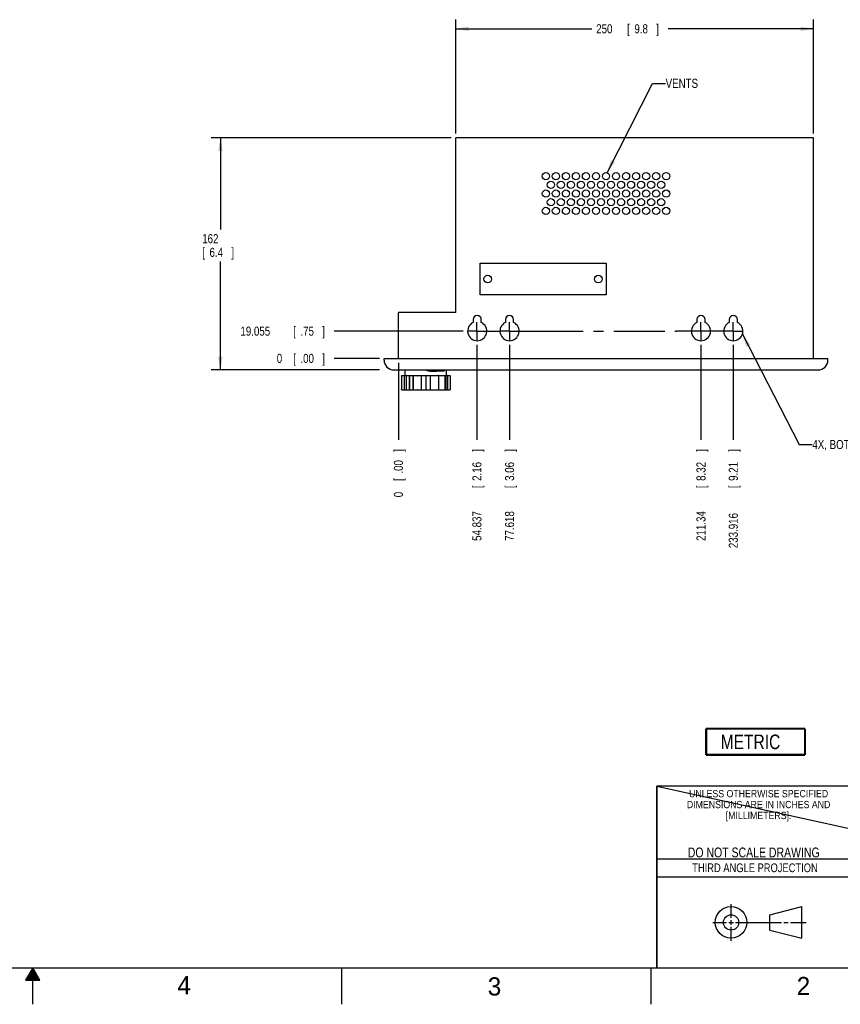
# Model space of a CAD drawing. Header units: inches. Extents: x 0 to 34, y 0 to 22.
# Tile 8 of 16: x 16.8 to 28.1, y 0 to 13.5. Entities that reach past the tile are written whole.
import ezdxf
from ezdxf.enums import TextEntityAlignment as Align

# ---------------------------------------------------------------- set-up
doc = ezdxf.new("R2010")
doc.units = ezdxf.units.IN
doc.header["$LTSCALE"] = 1.87
doc.header["$MEASUREMENT"] = 0
doc.linetypes.add('CENTER', pattern=[0.6, 0.375, -0.075, 0.075, -0.075])
doc.layers.get('0').update_dxf_attribs({"linetype": 'CONTINUOUS'})
for name, color, linetype in [('DEFAULT_1', 7, 'CENTER'), ('DETAIL', 7, 'CONTINUOUS'), ('DIMENSIONS', 7, 'CONTINUOUS')]:
    doc.layers.add(name, color=color, linetype=linetype)
doc.styles.get("Standard").update_dxf_attribs({"font": 'txt', "width": 0.8})
doc.dimstyles.new('DIMSTYLE_1', dxfattribs={"dimtxt": 0.125, "dimasz": 0.18, "dimexe": 0.18, "dimexo": 0.0625, "dimgap": 0.09, "dimtad": 0, "dimtih": 1, "dimtoh": 1, "dimdec": 3, "dimlfac": 2, "dimdsep": 46, "dimtxsty": 'STANDARD', "dimblk": '_FILLED', "dimblk1": '_FILLED', "dimblk2": '_FILLED', "dimcen": 0.09, "dimadec": 0, "dimazin": 0, "dimtp": 0.01, "dimtm": 0.01, "dimtfac": 1, "dimtdec": 3, "dimtofl": 0, "dimtmove": 0, "dimatfit": 3, "dimldrblk": '_FILLED', "dimfxl": 1, "dimtolj": 1, "dimarcsym": 0})
doc.dimstyles.new('DIMSTYLE_2', dxfattribs={"dimtxt": 0.125, "dimasz": 0.18, "dimexe": 0.18, "dimexo": 0.0625, "dimgap": 0.09, "dimtad": 0, "dimtih": 1, "dimtoh": 1, "dimlfac": 2, "dimdsep": 46, "dimtxsty": 'STANDARD', "dimblk": '_FILLED', "dimblk1": '_FILLED', "dimblk2": '_FILLED', "dimcen": 0.09, "dimadec": 0, "dimazin": 0, "dimtp": 0.02, "dimtm": 0.02, "dimtfac": 1, "dimtofl": 0, "dimtmove": 0, "dimatfit": 3, "dimldrblk": '_FILLED', "dimfxl": 1, "dimtolj": 1, "dimarcsym": 0})

# ---------------------------------------------------------------- blocks, each defined once
blk = doc.blocks.new('*D7')
at = {"layer": 'DIMENSIONS', "color": 2, "linetype": 'CONTINUOUS'}
blk.add_line((22.919, 9.253), (21.143, 9.253), dxfattribs=at)
at = {"layer": 'DIMENSIONS', "color": 2, "linetype": 'CONTINUOUS', "width": 0.8}
for s, p in [('19.055', (19.855, 9.191)), ('[', (20.58, 9.191)), ('.75', (20.68, 9.191)), (']', (20.98, 9.191))]:
    blk.add_text(s, height=0.125, dxfattribs=at).set_placement(p)
blk = doc.blocks.new('_FILLED')
at = {"color": 0, "linetype": 'BYBLOCK'}
blk.add_solid([(0, 0), (-1, 0.174), (-1, -0.174)], dxfattribs=at)
blk = doc.blocks.new('*D8')
at = {"layer": 'DIMENSIONS', "color": 2, "linetype": 'CONTINUOUS'}
blk.add_line((21.768, 8.878), (21.143, 8.878), dxfattribs=at)
at = {"layer": 'DIMENSIONS', "color": 2, "linetype": 'CONTINUOUS', "width": 0.8}
for s, p in [('0', (20.355, 8.816)), ('[', (20.58, 8.816)), ('.00', (20.68, 8.816)), (']', (20.98, 8.816))]:
    blk.add_text(s, height=0.125, dxfattribs=at).set_placement(p)
blk = doc.blocks.new('*D9')
at = {"layer": 'DIMENSIONS', "color": 2, "linetype": 'CONTINUOUS'}
blk.add_line((23.107, 9.066), (23.107, 7.758), dxfattribs=at)
at = {"layer": 'DIMENSIONS', "color": 2, "linetype": 'CONTINUOUS', "width": 0.8}
for s, p in [(']', (23.169, 7.595)), ('2.16', (23.169, 7.195)), ('[', (23.169, 7.095)), ('54.837', (23.169, 6.37))]:
    blk.add_text(s, height=0.125, rotation=90, dxfattribs=at).set_placement(p)
blk = doc.blocks.new('*D10')
at = {"layer": 'DIMENSIONS', "color": 2, "linetype": 'CONTINUOUS'}
blk.add_line((22.027, 8.816), (22.027, 7.758), dxfattribs=at)
at = {"layer": 'DIMENSIONS', "color": 2, "linetype": 'CONTINUOUS', "width": 0.8}
for s, p in [(']', (22.09, 7.595)), ('.00', (22.09, 7.295)), ('[', (22.09, 7.195)), ('0', (22.09, 6.97))]:
    blk.add_text(s, height=0.125, rotation=90, dxfattribs=at).set_placement(p)
blk = doc.blocks.new('*D11')
at = {"layer": 'DIMENSIONS', "color": 2, "linetype": 'CONTINUOUS'}
blk.add_line((23.555, 9.066), (23.555, 7.758), dxfattribs=at)
at = {"layer": 'DIMENSIONS', "color": 2, "linetype": 'CONTINUOUS', "width": 0.8}
for s, p in [(']', (23.618, 7.595)), ('3.06', (23.618, 7.195)), ('[', (23.618, 7.095)), ('77.618', (23.618, 6.37))]:
    blk.add_text(s, height=0.125, rotation=90, dxfattribs=at).set_placement(p)
blk = doc.blocks.new('*D12')
at = {"layer": 'DIMENSIONS', "color": 2, "linetype": 'CONTINUOUS'}
blk.add_line((26.187, 9.066), (26.187, 7.758), dxfattribs=at)
at = {"layer": 'DIMENSIONS', "color": 2, "linetype": 'CONTINUOUS', "width": 0.8}
for s, p in [(']', (26.25, 7.595)), ('8.32', (26.25, 7.195)), ('[', (26.25, 7.095)), ('211.34', (26.25, 6.37))]:
    blk.add_text(s, height=0.125, rotation=90, dxfattribs=at).set_placement(p)
blk = doc.blocks.new('*D13')
at = {"layer": 'DIMENSIONS', "color": 2, "linetype": 'CONTINUOUS'}
blk.add_line((26.632, 9.066), (26.632, 7.758), dxfattribs=at)
at = {"layer": 'DIMENSIONS', "color": 2, "linetype": 'CONTINUOUS', "width": 0.8}
for s, p in [(']', (26.694, 7.595)), ('9.21', (26.694, 7.195)), ('[', (26.694, 7.095)), ('233.916', (26.694, 6.27))]:
    blk.add_text(s, height=0.125, rotation=90, dxfattribs=at).set_placement(p)
blk = doc.blocks.new('*D16')
at = {"layer": 'DIMENSIONS', "color": 2, "linetype": 'CONTINUOUS'}
for p, q in [((22.815, 11.972), (22.815, 13.535)), ((22.815, 13.41), (24.685, 13.41)), ((27.736, 13.41), (25.735, 13.41)), ((27.736, 11.972), (27.736, 13.535))]:
    blk.add_line(p, q, dxfattribs=at)
at = {"layer": 'DIMENSIONS', "color": 2, "linetype": 'CONTINUOUS', "xscale": 0.18, "yscale": 0.18, "zscale": 0.18, "rotation": 180}
blk.add_blockref('_FILLED', (22.815, 13.41), dxfattribs=at)
at = {"layer": 'DIMENSIONS', "color": 2, "linetype": 'CONTINUOUS', "xscale": 0.18, "yscale": 0.18, "zscale": 0.18}
blk.add_blockref('_FILLED', (27.736, 13.41), dxfattribs=at)
at = {"layer": 'DIMENSIONS', "color": 2, "linetype": 'CONTINUOUS', "width": 0.8}
for s, p in [('250', (24.747, 13.347)), ('[', (25.172, 13.347)), ('9.8', (25.272, 13.347)), (']', (25.572, 13.347))]:
    blk.add_text(s, height=0.125, dxfattribs=at).set_placement(p)
blk = doc.blocks.new('*D44')
at = {"layer": 'DIMENSIONS', "color": 2, "linetype": 'CONTINUOUS'}
for p, q in [((22.752, 11.91), (19.455, 11.91)), ((19.58, 11.91), (19.58, 10.649)), ((19.58, 8.721), (19.58, 10.212)), ((21.768, 8.721), (19.455, 8.721))]:
    blk.add_line(p, q, dxfattribs=at)
at = {"layer": 'DIMENSIONS', "color": 2, "linetype": 'CONTINUOUS', "xscale": 0.18, "yscale": 0.18, "zscale": 0.18}
for p, rotation in [((19.58, 11.91), 90), ((19.58, 8.721), 270)]:
    blk.add_blockref('_FILLED', p, dxfattribs=dict(at, rotation=rotation))
at = {"layer": 'DIMENSIONS', "color": 2, "linetype": 'CONTINUOUS', "width": 0.8}
for s, p in [('162', (19.33, 10.462)), ('[', (19.33, 10.274)), ('6.4', (19.43, 10.274)), (']', (19.73, 10.274))]:
    blk.add_text(s, height=0.125, dxfattribs=at).set_placement(p)
blk = doc.blocks.new('METRIC_BL2', base_point=(26.937, 3.609))
at = {"layer": 'DETAIL', "color": 7, "linetype": 'CONTINUOUS', "const_width": 0.0309}
for points in [[(26.257, 3.789), (27.617, 3.789)], [(26.257, 3.789), (26.257, 3.429)], [(27.617, 3.789), (27.617, 3.429)], [(26.257, 3.429), (27.617, 3.429)]]:
    blk.add_lwpolyline(points, dxfattribs=at)
at = {"layer": 'DETAIL', "color": 2, "linetype": 'CONTINUOUS', "width": 0.8}
blk.add_text('METRIC', height=0.2, dxfattribs=at).set_placement((26.458, 3.508))

msp = doc.modelspace()

# ---------------------------------------------------------------- linework, layer by layer
at = {"color": 6, "linetype": 'CONTINUOUS'}
for p, q in [((22.8146, 9.50805), (22.8146, 11.90963)), ((27.73586, 11.90963), (22.8146, 11.90963)), ((27.73586, 8.87813), (27.73586, 11.90963)), ((23.15118, 9.75097), (23.15118, 10.18676)), ((23.15118, 10.18676), (24.88153, 10.18676)), ((24.88153, 10.18676), (24.88153, 9.75097)), ((24.88153, 9.75097), (23.15118, 9.75097)), ((22.0272, 8.87813), (22.0272, 9.50805)), ((22.8146, 9.50805), (22.0272, 9.50805)), ((23.05414, 9.41213), (23.05414, 9.37246)), ((23.16726, 9.37246), (23.16726, 9.41213)), ((23.49856, 9.41213), (23.49856, 9.37246)), ((23.61167, 9.37246), (23.61167, 9.41213)), ((26.13088, 9.41213), (26.13088, 9.37246)), ((26.24399, 9.37246), (26.24399, 9.41213)), ((26.5753, 9.41213), (26.5753, 9.37246)), ((26.68841, 9.37246), (26.68841, 9.41213)), ((21.83035, 8.85641), (21.83035, 8.87813)), ((21.83035, 8.87813), (27.93271, 8.87813)), ((27.93271, 8.85641), (27.93271, 8.87813)), ((21.96611, 8.72065), (27.79695, 8.72065)), ((22.11863, 8.64782), (22.11863, 8.72065)), ((22.39074, 8.72017), (22.4619, 8.70323)), ((22.40895, 8.72065), (22.44061, 8.71312)), ((22.64894, 8.7049), (22.45084, 8.7049)), ((22.4619, 8.70323), (22.55728, 8.70323)), ((22.46855, 8.70647), (22.48214, 8.70323)), ((22.55728, 8.70323), (22.57087, 8.70647)), ((22.59881, 8.71312), (22.63047, 8.72065)), ((22.6895, 8.64782), (22.6895, 8.72065)), ((22.06972, 8.63601), (22.06972, 8.45097)), ((22.07603, 8.64191), (22.0822, 8.64191)), ((22.08445, 8.64191), (22.2886, 8.64191)), ((22.10463, 8.63601), (22.10463, 8.45097)), ((22.13637, 8.45097), (22.13637, 8.63601)), ((22.18065, 8.63889), (22.17971, 8.63601)), ((22.17971, 8.63601), (22.17971, 8.45097)), ((22.18037, 8.45097), (22.1803, 8.63601)), ((22.22448, 8.63601), (22.22397, 8.45097)), ((22.23283, 8.45097), (22.23283, 8.63601)), ((22.29189, 8.64191), (22.41058, 8.64191)), ((22.33866, 8.63601), (22.33924, 8.45097)), ((22.40578, 8.63601), (22.40578, 8.45097)), ((22.41166, 8.64191), (22.5714, 8.64191)), ((22.46381, 8.63601), (22.46381, 8.45097)), ((22.57218, 8.64191), (22.66294, 8.64191)), ((22.57881, 8.63601), (22.57881, 8.45097)), ((22.66704, 8.64098), (22.66348, 8.6419)), ((22.66382, 8.64191), (22.7335, 8.64191)), ((22.67047, 8.60537), (22.67006, 8.45097)), ((22.67045, 8.63601), (22.67047, 8.45097)), ((22.69732, 8.45097), (22.69732, 8.63601)), ((22.70395, 8.63601), (22.70395, 8.45097)), ((22.70546, 8.45097), (22.70659, 8.63601)), ((22.7402, 8.63601), (22.7402, 8.45097)), ((22.07603, 8.44506), (22.2886, 8.44506)), ((22.18318, 8.44598), (22.18673, 8.44508)), ((22.29189, 8.44506), (22.41058, 8.44506)), ((22.41166, 8.44506), (22.5714, 8.44506)), ((22.57218, 8.44506), (22.66294, 8.44506)), ((22.66382, 8.44506), (22.7335, 8.44506)), ((22.66953, 8.44808), (22.67047, 8.45097))]:
    msp.add_line(p, q, dxfattribs=at)
at = {"color": 2, "linetype": 'CONTINUOUS'}
for p, q in [((25.58002, 2), (28.38002, 2)), ((25.58002, 1.75), (28.38002, 1.75)), ((26.60158, 1.18818), (26.60158, 1.37498)), ((26.3514, 1.12568), (26.53908, 1.12568)), ((26.57033, 1.12568), (26.63283, 1.12568)), ((26.60158, 1.09443), (26.60158, 1.15693)), ((26.66408, 1.12568), (27.29434, 1.12568)), ((27.32559, 1.12568), (27.38809, 1.12568)), ((27.41934, 1.12568), (27.63505, 1.12568)), ((26.60158, 0.87038), (26.60158, 1.06318)), ((17.00002, 0.5), (16.90203, 0.33028)), ((16.94806, 0.41), (17.05198, 0.41)), ((16.95383, 0.42), (17.04621, 0.42)), ((16.95961, 0.43), (17.04044, 0.43)), ((16.96538, 0.44), (17.03466, 0.44)), ((16.97115, 0.45), (17.02889, 0.45)), ((16.97693, 0.46), (17.02311, 0.46)), ((16.9827, 0.47), (17.01734, 0.47)), ((16.98847, 0.48), (17.01157, 0.48)), ((16.99425, 0.49), (17.00579, 0.49)), ((17.09801, 0.33028), (17.00002, 0.5)), ((17.00002, 0), (17.00002, 0.5)), ((21.25002, 0), (21.25002, 0.5)), ((25.50002, 0.5), (25.50002, 0)), ((16.90203, 0.33028), (17.09801, 0.33028)), ((16.90764, 0.34), (17.0924, 0.34)), ((16.91342, 0.35), (17.08662, 0.35)), ((16.91919, 0.36), (17.08085, 0.36)), ((16.92496, 0.37), (17.07508, 0.37)), ((16.93074, 0.38), (17.0693, 0.38)), ((16.93651, 0.39), (17.06353, 0.39)), ((16.94229, 0.4), (17.05776, 0.4))]:
    msp.add_line(p, q, dxfattribs=at)
at = {"color": 7, "linetype": 'CONTINUOUS'}
for p, q in [((27.13306, 1.23003), (27.57255, 1.34277)), ((27.13306, 1.01998), (27.13306, 1.23003)), ((27.57255, 0.90858), (27.57255, 1.34277)), ((27.13306, 1.01998), (27.57255, 0.90858))]:
    msp.add_line(p, q, dxfattribs=at)
at = {"color": 6, "linetype": 'CONTINUOUS'}
for points in [[(22.18674, 8.6419), (22.18319, 8.641), (22.18065, 8.63889)], [(22.67047, 8.63601), (22.66959, 8.6388), (22.66704, 8.64098)], [(22.18051, 8.45346), (22.17971, 8.45091), (22.18065, 8.44809), (22.18318, 8.44598)], [(22.66347, 8.44508), (22.667, 8.44598), (22.66953, 8.44808)]]:
    msp.add_lwpolyline(points, dxfattribs=at)
at = {"color": 7, "linetype": 'CONTINUOUS', "const_width": 0.02}
for points in [[(25.58002, 3), (33.50002, 3)], [(25.58002, 3), (25.58002, 0.5)], [(0.50002, 0.5), (33.50002, 0.5)]]:
    msp.add_lwpolyline(points, dxfattribs=at)
at = {"color": 6, "linetype": 'CONTINUOUS'}
for centre, radius in [((24.05476, 11.38353), 0.04921), ((24.19256, 11.38353), 0.04921), ((24.33035, 11.38353), 0.04921), ((24.46815, 11.38353), 0.04921), ((24.60594, 11.38353), 0.04921), ((24.74374, 11.38353), 0.04921), ((24.88153, 11.38353), 0.04921), ((25.01933, 11.38353), 0.04921), ((25.15712, 11.38353), 0.04921), ((25.29492, 11.38353), 0.04921), ((25.43271, 11.38353), 0.04921), ((25.57051, 11.38353), 0.04921), ((25.7083, 11.38353), 0.04921), ((24.12366, 11.26419), 0.04921), ((24.26145, 11.26419), 0.04921), ((24.39925, 11.26419), 0.04921), ((24.53704, 11.26419), 0.04921), ((24.67484, 11.26419), 0.04921), ((24.81263, 11.26419), 0.04921), ((24.95043, 11.26419), 0.04921), ((25.08823, 11.26419), 0.04921), ((25.22602, 11.26419), 0.04921), ((25.36382, 11.26419), 0.04921), ((25.50161, 11.26419), 0.04921), ((25.63941, 11.26419), 0.04921), ((24.05476, 11.14486), 0.04921), ((24.19256, 11.14486), 0.04921), ((24.33035, 11.14486), 0.04921), ((24.46815, 11.14486), 0.04921), ((24.60594, 11.14486), 0.04921), ((24.74374, 11.14486), 0.04921), ((24.88153, 11.14486), 0.04921), ((25.01933, 11.14486), 0.04921), ((25.15712, 11.14486), 0.04921), ((25.29492, 11.14486), 0.04921), ((25.43271, 11.14486), 0.04921), ((25.57051, 11.14486), 0.04921), ((25.7083, 11.14486), 0.04921), ((24.12366, 11.02552), 0.04921), ((24.26145, 11.02552), 0.04921), ((24.39925, 11.02552), 0.04921), ((24.53704, 11.02552), 0.04921), ((24.67484, 11.02552), 0.04921), ((24.81263, 11.02552), 0.04921), ((24.95043, 11.02552), 0.04921), ((25.08823, 11.02552), 0.04921), ((25.22602, 11.02552), 0.04921), ((25.36382, 11.02552), 0.04921), ((25.50161, 11.02552), 0.04921), ((25.63941, 11.02552), 0.04921), ((24.05476, 10.90619), 0.04921), ((24.19256, 10.90619), 0.04921), ((24.33035, 10.90619), 0.04921), ((24.46815, 10.90619), 0.04921), ((24.60594, 10.90619), 0.04921), ((24.74374, 10.90619), 0.04921), ((24.88153, 10.90619), 0.04921), ((25.01933, 10.90619), 0.04921), ((25.15712, 10.90619), 0.04921), ((25.29492, 10.90619), 0.04921), ((25.43271, 10.90619), 0.04921), ((25.57051, 10.90619), 0.04921), ((25.7083, 10.90619), 0.04921), ((23.25627, 9.96886), 0.05274), ((24.77644, 9.96886), 0.05274)]:
    msp.add_circle(centre, radius, dxfattribs=at)
at = {"color": 7, "linetype": 'CONTINUOUS'}
for centre, radius in [((26.60158, 1.12568), 0.21712), ((26.60102, 1.12499), 0.105)]:
    msp.add_circle(centre, radius, dxfattribs=at)
at = {"color": 6, "linetype": 'CONTINUOUS'}
for centre, radius, start, end in [((23.1107, 9.25323), 0.13197, 115.376934, 64.623066), ((23.1107, 9.41213), 0.05656, 0, 180), ((23.55512, 9.25323), 0.13197, 115.376934, 64.623066), ((23.55512, 9.41213), 0.05656, 0, 180), ((26.18744, 9.25323), 0.13197, 115.376934, 64.623066), ((26.18744, 9.41213), 0.05656, 0, 180), ((26.63185, 9.25323), 0.13197, 115.376934, 64.623066), ((26.63185, 9.41213), 0.05656, 0, 180), ((21.96611, 8.85641), 0.13576, 180, 270), ((27.79695, 8.85641), 0.13576, 270, 360), ((22.50737, 8.95687), 0.25591, 247.388311, 255.158531), ((22.45084, 8.71475), 0.00984, 180, 270), ((22.50737, 8.95687), 0.25591, 259.692464, 278.960277), ((22.58858, 8.71475), 0.00984, 270, 360), ((22.64894, 8.71475), 0.00984, 270, 360), ((22.11273, 8.64782), 0.00591, 300, 360), ((22.41165, 8.63601), 0.00591, 120, 180), ((22.6954, 8.64782), 0.00591, 180, 270), ((22.73429, 8.63601), 0.00591, 0, 90), ((22.73429, 8.45097), 0.00591, 270, 360)]:
    msp.add_arc(centre, radius, start, end, dxfattribs=at)
for points, knots in [([(22.06973, 8.63601), (22.06973, 8.637), (22.07031, 8.63908), (22.07186, 8.64055), (22.07279, 8.64107)], [0, 0, 0, 0, 0.48554934, 1, 1, 1, 1]), ([(22.10484, 8.63601), (22.10485, 8.63701), (22.10555, 8.63916), (22.10726, 8.64057), (22.10828, 8.64107)], [0, 0, 0, 0, 0.47231448, 1, 1, 1, 1]), ([(22.28495, 8.63601), (22.28496, 8.63701), (22.28564, 8.63915), (22.28744, 8.64066), (22.2886, 8.64121), (22.28874, 8.64127)], [0, 0, 0, 0, 0.44306618, 0.93320225, 1, 1, 1, 1]), ([(22.40578, 8.63601), (22.40578, 8.637), (22.4063, 8.63904), (22.40775, 8.64054), (22.40864, 8.64107)], [0, 0, 0, 0, 0.49298967, 1, 1, 1, 1]), ([(22.46378, 8.63601), (22.46378, 8.637), (22.46316, 8.6391), (22.46157, 8.64055), (22.46061, 8.64107)], [0, 0, 0, 0, 0.48161478, 1, 1, 1, 1]), ([(22.57852, 8.63601), (22.57851, 8.63701), (22.5778, 8.63917), (22.57608, 8.64057), (22.57506, 8.64107)], [0, 0, 0, 0, 0.47165088, 1, 1, 1, 1]), ([(22.66969, 8.45097), (22.66969, 8.48181), (22.66969, 8.53328), (22.66969, 8.58474), (22.66969, 8.60537)], [0, 0, 0, 0, 0.59920677, 1, 1, 1, 1]), ([(22.71952, 8.64191), (22.72072, 8.64191), (22.72306, 8.64138), (22.72488, 8.63981), (22.72547, 8.63888)], [0, 0, 0, 0, 0.52320992, 1, 1, 1, 1]), ([(22.07603, 8.44506), (22.07492, 8.44506), (22.0727, 8.44562), (22.07106, 8.44718), (22.07052, 8.4481)], [0, 0, 0, 0, 0.51540014, 1, 1, 1, 1]), ([(22.29189, 8.44506), (22.29067, 8.44506), (22.2883, 8.44559), (22.28644, 8.44715), (22.28583, 8.4481)], [0, 0, 0, 0, 0.52495327, 1, 1, 1, 1]), ([(22.45726, 8.44506), (22.45841, 8.44506), (22.46068, 8.44561), (22.46239, 8.44717), (22.46296, 8.4481)], [0, 0, 0, 0, 0.51851114, 1, 1, 1, 1]), ([(22.5714, 8.44506), (22.57265, 8.44506), (22.57507, 8.44558), (22.57699, 8.44715), (22.57762, 8.4481)], [0, 0, 0, 0, 0.52744429, 1, 1, 1, 1]), ([(22.71952, 8.44506), (22.72072, 8.44506), (22.72306, 8.4456), (22.72488, 8.44716), (22.72547, 8.4481)], [0, 0, 0, 0, 0.52338452, 1, 1, 1, 1]), ([(22.73909, 8.45097), (22.73909, 8.44998), (22.73861, 8.44797), (22.73723, 8.44644), (22.73638, 8.4459)], [0, 0, 0, 0, 0.49850272, 1, 1, 1, 1])]:
    msp.add_open_spline(points, degree=3, knots=knots, dxfattribs=at)
for points in [[(22.07279, 8.64107), (22.07377, 8.64163), (22.07492, 8.64191), (22.07603, 8.64191)], [(22.10828, 8.64107), (22.10941, 8.64164), (22.11068, 8.64191), (22.11192, 8.64191)], [(22.28874, 8.64127), (22.28973, 8.6417), (22.29082, 8.64191), (22.29189, 8.64191)], [(22.40864, 8.64107), (22.40955, 8.64162), (22.41062, 8.64191), (22.41167, 8.64191)], [(22.46061, 8.64107), (22.45959, 8.64163), (22.45841, 8.64191), (22.45726, 8.64191)], [(22.57506, 8.64107), (22.57393, 8.64164), (22.57265, 8.64191), (22.5714, 8.64191)], [(22.66969, 8.60537), (22.66969, 8.61558), (22.66969, 8.6258), (22.66969, 8.63601)], [(22.72547, 8.63888), (22.72601, 8.63802), (22.72633, 8.63701), (22.72633, 8.63601)], [(22.7335, 8.64191), (22.7345, 8.64191), (22.73552, 8.64161), (22.73638, 8.64107)], [(22.73638, 8.64107), (22.73723, 8.64054), (22.73792, 8.63977), (22.73838, 8.63888)], [(22.73838, 8.63888), (22.73885, 8.63799), (22.73909, 8.63699), (22.73909, 8.63601)], [(22.07052, 8.4481), (22.07001, 8.44896), (22.06973, 8.44998), (22.06973, 8.45097)], [(22.10574, 8.4481), (22.10518, 8.44895), (22.10485, 8.44997), (22.10484, 8.45097)], [(22.10828, 8.4459), (22.10726, 8.44641), (22.10636, 8.44715), (22.10574, 8.4481)], [(22.11192, 8.44506), (22.11068, 8.44506), (22.10941, 8.44534), (22.10828, 8.4459)], [(22.28583, 8.4481), (22.28528, 8.44895), (22.28496, 8.44997), (22.28495, 8.45097)], [(22.40653, 8.44801), (22.40602, 8.44891), (22.40574, 8.44995), (22.40574, 8.45097)], [(22.40652, 8.4481), (22.40604, 8.44897), (22.40578, 8.44998), (22.40578, 8.45097)], [(22.40865, 8.4459), (22.40776, 8.44643), (22.40702, 8.44719), (22.40652, 8.4481)], [(22.40864, 8.44589), (22.40777, 8.4464), (22.40704, 8.44714), (22.40653, 8.44801)], [(22.41167, 8.44506), (22.41062, 8.44506), (22.40956, 8.44536), (22.40865, 8.4459)], [(22.46296, 8.4481), (22.46348, 8.44896), (22.46378, 8.44997), (22.46378, 8.45097)], [(22.57762, 8.4481), (22.57794, 8.4486), (22.57819, 8.44915), (22.57835, 8.44973)], [(22.57835, 8.44973), (22.57845, 8.45014), (22.57851, 8.45055), (22.57852, 8.45097)], [(22.72547, 8.4481), (22.72601, 8.44895), (22.72633, 8.44997), (22.72633, 8.45097)], [(22.73638, 8.4459), (22.73552, 8.44536), (22.7345, 8.44506), (22.7335, 8.44506)]]:
    msp.add_open_spline(points, degree=3, dxfattribs=at)
at = {"color": 7, "linetype": 'CONTINUOUS'}
for points in [[(22.09174, 8.63601), (22.09174, 8.63728), (22.09218, 8.6386), (22.09294, 8.63964)], [(22.09742, 8.64191), (22.09652, 8.64191), (22.09561, 8.64168), (22.09481, 8.64125)]]:
    msp.add_open_spline(points, degree=3, dxfattribs=at)
for points, knots in [([(22.09481, 8.64125), (22.09473, 8.64121), (22.09377, 8.64067), (22.09299, 8.63985), (22.0925, 8.63896)], [0, 0, 0, 0, 0.07954304, 1, 1, 1, 1]), ([(22.09294, 8.63964), (22.09304, 8.63976), (22.09356, 8.64042), (22.09422, 8.64094), (22.09481, 8.64125)], [0, 0, 0, 0, 0.18633022, 1, 1, 1, 1])]:
    msp.add_open_spline(points, degree=3, knots=knots, dxfattribs=at)
at = {"layer": 'DEFAULT_1', "color": 7, "linetype": 'CENTER'}
for p, q in [((23.10667, 9.25323), (23.10667, 9.37823)), ((23.55511, 9.25323), (23.55511, 9.37823)), ((26.18744, 9.25323), (26.18744, 9.37823)), ((26.63185, 9.25323), (26.63185, 9.37823)), ((23.10667, 9.25323), (22.98167, 9.25323)), ((23.10667, 9.25323), (23.10667, 9.12823)), ((23.10667, 9.25323), (23.43011, 9.25323)), ((23.55511, 9.25323), (23.43011, 9.25323)), ((23.55511, 9.25323), (23.55511, 9.12823)), ((23.55511, 9.25323), (23.86625, 9.25323)), ((23.86625, 9.25323), (25.84942, 9.25323)), ((26.06244, 9.25323), (25.84942, 9.25323)), ((26.18744, 9.25323), (26.06244, 9.25323)), ((26.63185, 9.25323), (26.18744, 9.25323)), ((26.18744, 9.25323), (26.18744, 9.12823)), ((26.63185, 9.25323), (26.75685, 9.25323)), ((26.63185, 9.25323), (26.63185, 9.12823))]:
    msp.add_line(p, q, dxfattribs=at)
at = {"layer": 'DETAIL', "color": 2, "linetype": 'CONTINUOUS'}
for p, q in [((24.89547, 11.43071), (25.52147, 12.65963)), ((25.52147, 12.65963), (25.70147, 12.65963)), ((26.75725, 9.21209), (27.53832, 7.69506)), ((27.53832, 7.69506), (27.71832, 7.69506))]:
    msp.add_line(p, q, dxfattribs=at)
at = {"layer": 'DETAIL', "color": 7, "linetype": 'CONTINUOUS'}
msp.add_line((28.37771, 2.37814), (25.57831, 2.99357), dxfattribs=at)
at = {"layer": 'DETAIL', "color": 2, "linetype": 'CONTINUOUS'}
for points in [[(24.94932, 11.60528), (24.89547, 11.43071), (25.00501, 11.57691)], [(26.86743, 9.06636), (26.75725, 9.21209), (26.81186, 9.03775)]]:
    msp.add_solid(points, dxfattribs=at)

# ---------------------------------------------------------------- block references
msp.add_blockref('METRIC_BL2', (26.93707, 3.60894), dxfattribs=at)

# ---------------------------------------------------------------- texts
at = {"color": 2, "linetype": 'CONTINUOUS'}
for s, height, width, p in [('UNLESS OTHERWISE SPECIFIED', 0.1, 0.9, (26.97988, 2.84593)), ('DIMENSIONS ARE IN INCHES AND', 0.1, 0.9, (26.97988, 2.69593)), ('[MILLIMETERS].', 0.1, 0.9, (26.97988, 2.54593)), ('THIRD ANGLE PROJECTION', 0.12, 0.8, (26.9296, 1.81677))]:
    msp.add_text(s, height=height, dxfattribs=dict(at, width=width)).set_placement(p, align=Align.CENTER)
at = {"color": 7, "linetype": 'CONTINUOUS', "width": 0.8}
msp.add_text('DO NOT SCALE DRAWING', height=0.135, dxfattribs=at).set_placement((26.91267, 2.01989), align=Align.CENTER)
at = {"color": 2, "linetype": 'CONTINUOUS'}
for s, p in [('4', (18.98838, 0.13692)), ('3', (23.25553, 0.12104)), ('2', (27.50353, 0.12628))]:
    msp.add_text(s, height=0.25, dxfattribs=at).set_placement(p)
at = {"layer": 'DETAIL', "color": 2, "linetype": 'CONTINUOUS', "width": 0.8}
for s, p in [('VENTS', (25.70147, 12.59713)), ('4X, BOTH SIDES', (27.71832, 7.63256))]:
    msp.add_text(s, height=0.125, dxfattribs=at).set_placement(p)

# ---------------------------------------------------------------- dimensions: what is measured, and where the dimension line sits
at = {"layer": 'DIMENSIONS', "color": 2, "linetype": 'CONTINUOUS'}
for base, p1, p2, angle, picture, middle in [((22.8146, 13.40963), (27.73586, 11.97213), (22.8146, 11.97213), 180, '*D16', (25.20984, 13.40963)), ((19.58035, 11.90963), (21.76785, 8.72065), (22.7521, 11.90963), 90, '*D44', (19.58035, 10.43029))]:
    dim = msp.add_linear_dim(base=base, p1=p1, p2=p2, angle=angle, dimstyle='DIMSTYLE_2', dxfattribs=at)
    dim.commit()
    dim.dimension.update_dxf_attribs({"geometry": picture, "text_midpoint": middle, "dimtype": 160})
for feature_location, offset, dtype, origin, picture, middle in [((22.91917, 9.25323), (-1.77632, 0), 0, (21.83035, 8.87813), '*D7', (20.46785, 9.25323)), ((23.55511, 9.06573), (0, -1.30817), 1, (22.0272, 9.12823), '*D11', (23.55511, 7.03256)), ((26.18744, 9.06573), (0, -1.30817), 1, (22.0272, 9.12823), '*D12', (26.18744, 7.03256)), ((26.63185, 9.06573), (0, -1.30817), 1, (22.0272, 9.12823), '*D13', (26.63185, 6.98256)), ((21.7678510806, 8.8781330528), (-0.625, 0), 0, (21.8303510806, 8.8781330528), '*D8', (20.7178510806, 8.8781330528)), ((23.10667, 9.06573), (0, -1.30817), 1, (22.0272, 8.87813), '*D9', (23.10667, 7.03256)), ((22.0272014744, 8.8156330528), (0, -1.0580708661), 1, (22.0272014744, 8.8781330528), '*D10', (22.0272014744, 7.3325621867))]:
    dim = msp.add_ordinate_dim(feature_location=feature_location, offset=offset, dtype=dtype, origin=origin, dimstyle='DIMSTYLE_1', dxfattribs=at)
    dim.commit()
    dim.dimension.update_dxf_attribs({"geometry": picture, "text_midpoint": middle})

doc.saveas('drawing.dxf')
